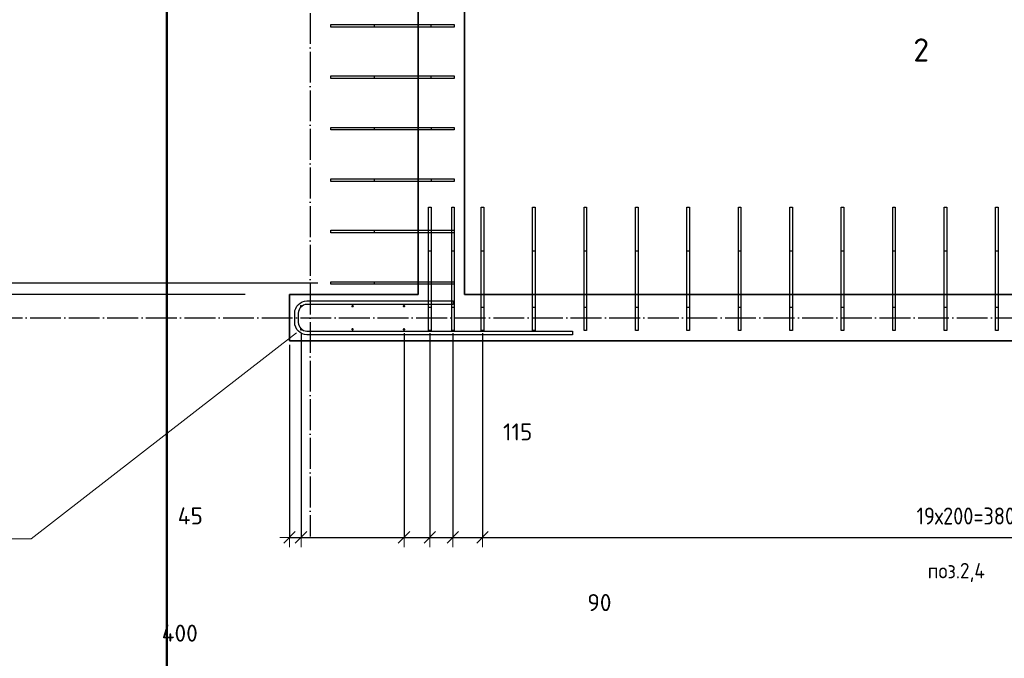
# Model space of a CAD drawing. Header units: millimetres. Extents: x 5077 to 50019, y 6526 to 90933.
# Tile 16 of 60: x 7271 to 11099, y 30377 to 32859. Entities that reach past the tile are written whole.
import ezdxf

# ---------------------------------------------------------------- set-up
doc = ezdxf.new("R2010")
doc.units = ezdxf.units.MM
doc.header["$PDMODE"] = 65
doc.linetypes.add('______11', pattern=[150, 120, -15, 0, -15])
doc.linetypes.add('______5', pattern=[330, 240, -30, 30, -30])
for name, color, linetype, lineweight in [('Standard', 7, 'Continuous', 25), ('Арм.стержн. вертикальными 1', 22, 'Continuous', 35), ('Арм.стержн.горизонт. 2', 202, 'Continuous', 35), ('Обозначение разреза_ общее', 7, 'Continuous', 25), ('Размерная линия_ общее', 7, 'Continuous', 13)]:
    doc.layers.add(name, color=color, linetype=linetype, lineweight=lineweight)
doc.layers.add('Осевая линия_ общее', color=7, linetype='______5', lineweight=13, true_color=0xa0a0a0)
doc.styles.add('ISOCPEUR', font='ISOCPEUR')
doc.dimstyles.new('DIMSTYLE_12', dxfattribs={"dimtxt": 66, "dimasz": 75, "dimexe": 0, "dimexo": 0, "dimgap": 33, "dimtad": 0, "dimdec": 0, "dimrnd": 5, "dimzin": 12, "dimdsep": 46, "dimtxsty": 'ISOCPEUR', "dimblk1": 'ALL_ML_STRICH', "dimblk2": 'ALL_ML_STRICH', "dimsah": 1, "dimcen": 0, "dimclrd": 7, "dimclre": 256, "dimclrt": 7, "dimadec": 0, "dimazin": 0, "dimtfac": 1, "dimtdec": 0, "dimtix": 1, "dimtmove": 2, "dimatfit": 3, "dimfxl": 0, "dimtvp": 1.2, "dimtzin": 0, "dimlwd": 0, "dimlwe": -3, "dimarcsym": 0})
doc.dimstyles.new('DIMSTYLE_15', dxfattribs={"dimtxt": 66, "dimasz": 75, "dimexe": 0, "dimexo": 0, "dimgap": 33, "dimtad": 0, "dimdec": 0, "dimrnd": 5, "dimzin": 12, "dimdsep": 46, "dimtxsty": 'ISOCPEUR', "dimblk1": 'ALL_ML_STRICH', "dimblk2": 'ALL_ML_STRICH', "dimsah": 1, "dimcen": 0, "dimclrd": 7, "dimclre": 256, "dimclrt": 7, "dimadec": 0, "dimazin": 0, "dimtfac": 1, "dimtdec": 0, "dimtix": 1, "dimtmove": 2, "dimatfit": 3, "dimfxl": 0, "dimtzin": 0, "dimlwd": 0, "dimlwe": -3, "dimarcsym": 0})
doc.dimstyles.new('DIMSTYLE_3', dxfattribs={"dimtxt": 66, "dimasz": 75, "dimexe": 0, "dimexo": 0, "dimgap": 33, "dimtad": 2, "dimdec": 0, "dimrnd": 5, "dimzin": 12, "dimdsep": 46, "dimtxsty": 'ISOCPEUR', "dimblk1": 'ALL_ML_STRICH', "dimblk2": 'ALL_ML_STRICH', "dimsah": 1, "dimcen": 0, "dimclrd": 7, "dimclre": 256, "dimclrt": 7, "dimadec": 0, "dimazin": 0, "dimtfac": 1, "dimtdec": 0, "dimtix": 1, "dimtmove": 2, "dimatfit": 3, "dimfxl": 0, "dimtvp": 1.2, "dimtzin": 0, "dimlwd": 0, "dimlwe": -3, "dimarcsym": 0})
doc.dimstyles.new('DIMSTYLE_9', dxfattribs={"dimtxt": 66, "dimasz": 75, "dimexe": 0, "dimexo": 0, "dimgap": 33, "dimtad": 2, "dimdec": 0, "dimrnd": 5, "dimzin": 12, "dimdsep": 46, "dimtxsty": 'ISOCPEUR', "dimblk1": 'ALL_ML_STRICH', "dimblk2": 'ALL_ML_STRICH', "dimsah": 1, "dimcen": 0, "dimclrd": 7, "dimclre": 256, "dimclrt": 7, "dimadec": 0, "dimazin": 0, "dimtfac": 1, "dimtdec": 0, "dimtix": 1, "dimtmove": 2, "dimatfit": 3, "dimfxl": 0, "dimtzin": 0, "dimlwd": 0, "dimlwe": -3, "dimarcsym": 0})

# ---------------------------------------------------------------- blocks, each defined once
blk = doc.blocks.new('ALL_ML_STRICH')
at = {"color": 0, "linetype": 'ByBlock', "lineweight": -2}
for p, q in [((-1, 0), (0.5, 0)), ((-0.3, -0.3), (0.3, 0.3)), ((0, -0.5), (0, 0.5))]:
    blk.add_line(p, q, dxfattribs=at)
blk = doc.blocks.new('*D60')
at = {"layer": 'DEFPOINTS', "color": 7, "linetype": 'Continuous', "lineweight": 13, "transparency": 33554687}
for p in [(7020, 34235), (8499.4, 34235), (8529.6, 31835)]:
    blk.add_point(p, dxfattribs=at)
at = {"layer": 'Размерная линия_ общее', "color": 253, "linetype": 'Continuous', "lineweight": -2, "true_color": 0xa0a0a0, "transparency": 33554687}
for p, q in [((8399.4, 34235), (7020, 34235)), ((8429.6, 31835), (7020, 31835))]:
    blk.add_line(p, q, dxfattribs=at)
at = {"layer": 'Размерная линия_ общее', "color": 7, "linetype": 'Continuous', "lineweight": -2, "transparency": 33554687}
blk.add_line((7020, 34235), (7020, 31835), dxfattribs=at)
at = {"layer": 'Размерная линия_ общее', "color": 7, "linetype": 'Continuous', "lineweight": 13, "transparency": 33554687, "xscale": 75, "yscale": 75, "zscale": 75}
for p, rotation in [((7020, 34235), 90), ((7020, 31835), 270)]:
    blk.add_blockref('ALL_ML_STRICH', p, dxfattribs=dict(at, rotation=rotation))
at = {"layer": 'Размерная линия_ общее', "color": 7, "linetype": 'Continuous', "lineweight": 13, "transparency": 33554687, "insert": (7036, 32810), "char_height": 66, "width": 3.3, "attachment_point": 1, "rotation": 270, "line_spacing_factor": 0.60241, "style": 'ISOCPEUR'}
blk.add_mtext('\\W0.91;12х200=2400', dxfattribs=at)
blk = doc.blocks.new('*D61')
at = {"layer": 'DEFPOINTS', "color": 7, "linetype": 'Continuous', "lineweight": 13, "transparency": 33554687}
for p in [(7020, 31835), (8529.6, 31835), (8247.2, 31790)]:
    blk.add_point(p, dxfattribs=at)
at = {"layer": 'Размерная линия_ общее', "color": 253, "linetype": 'Continuous', "lineweight": -2, "true_color": 0xa0a0a0, "transparency": 33554687}
for p, q in [((8429.6, 31835), (7020, 31835)), ((8147.2, 31790), (7020, 31790))]:
    blk.add_line(p, q, dxfattribs=at)
at = {"layer": 'Размерная линия_ общее', "color": 7, "linetype": 'Continuous', "lineweight": -2, "transparency": 33554687}
blk.add_line((7020, 31835), (7020, 31790), dxfattribs=at)
at = {"layer": 'Размерная линия_ общее', "color": 7, "linetype": 'Continuous', "lineweight": 13, "transparency": 33554687, "xscale": 75, "yscale": 75, "zscale": 75}
for p, rotation in [((7020, 31835), 90), ((7020, 31790), 270)]:
    blk.add_blockref('ALL_ML_STRICH', p, dxfattribs=dict(at, rotation=rotation))
at = {"layer": 'Размерная линия_ общее', "color": 7, "linetype": 'Continuous', "lineweight": 13, "transparency": 33554687, "insert": (6937, 31632.9), "char_height": 66, "width": 132, "attachment_point": 5, "rotation": 90, "style": 'ISOCPEUR'}
blk.add_mtext('\\A1;{45}', dxfattribs=at)
blk = doc.blocks.new('СЛОЖНЫЙ_ОБЪЕКТ_1')
at = {"layer": 'Осевая линия_ общее', "color": 253, "linetype": '______11', "lineweight": -3, "true_color": 0xa0a0a0, "transparency": 33554687}
for p, q in [((8400, 41740), (8400, 30850)), ((5360, 31700), (15730, 31700))]:
    blk.add_line(p, q, dxfattribs=at)
blk = doc.blocks.new('*D145')
at = {"layer": 'DEFPOINTS', "color": 7, "linetype": 'Continuous', "lineweight": 13, "transparency": 33554687}
for p in [(8365, 31740), (8320, 31695), (8320, 30846.5)]:
    blk.add_point(p, dxfattribs=at)
at = {"layer": 'Размерная линия_ общее', "color": 253, "linetype": 'Continuous', "lineweight": -2, "true_color": 0xa0a0a0, "transparency": 33554687}
for p, q in [((8365, 31640), (8365, 30846.5)), ((8320, 31595), (8320, 30846.5))]:
    blk.add_line(p, q, dxfattribs=at)
at = {"layer": 'Размерная линия_ общее', "color": 7, "linetype": 'Continuous', "lineweight": -2, "transparency": 33554687}
blk.add_line((8320, 30846.5), (8365, 30846.5), dxfattribs=at)
at = {"layer": 'Размерная линия_ общее', "color": 7, "linetype": 'Continuous', "lineweight": 13, "transparency": 33554687, "xscale": 75, "yscale": 75, "zscale": 75, "rotation": 180}
blk.add_blockref('ALL_ML_STRICH', (8320, 30846.5), dxfattribs=at)
at = {"layer": 'Размерная линия_ общее', "color": 7, "linetype": 'Continuous', "lineweight": 13, "transparency": 33554687, "xscale": 75, "yscale": 75, "zscale": 75}
blk.add_blockref('ALL_ML_STRICH', (8365, 30846.5), dxfattribs=at)
at = {"layer": 'Размерная линия_ общее', "color": 7, "linetype": 'Continuous', "lineweight": 13, "transparency": 33554687, "insert": (7934.2, 30930), "char_height": 66, "width": 132, "attachment_point": 5, "style": 'ISOCPEUR'}
blk.add_mtext('\\A1;{45}', dxfattribs=at)
blk = doc.blocks.new('*D146')
at = {"layer": 'DEFPOINTS', "color": 7, "linetype": 'Continuous', "lineweight": 13, "transparency": 33554687}
for p in [(8365, 31740), (8765, 31740), (8365, 30846.5)]:
    blk.add_point(p, dxfattribs=at)
at = {"layer": 'Размерная линия_ общее', "color": 253, "linetype": 'Continuous', "lineweight": -2, "true_color": 0xa0a0a0, "transparency": 33554687}
for p, q in [((8365, 31640), (8365, 30846.5)), ((8765, 31640), (8765, 30846.5))]:
    blk.add_line(p, q, dxfattribs=at)
at = {"layer": 'Размерная линия_ общее', "color": 7, "linetype": 'Continuous', "lineweight": -2, "transparency": 33554687}
blk.add_line((8365, 30846.5), (8765, 30846.5), dxfattribs=at)
at = {"layer": 'Размерная линия_ общее', "color": 7, "linetype": 'Continuous', "lineweight": 13, "transparency": 33554687, "xscale": 75, "yscale": 75, "zscale": 75, "rotation": 180}
blk.add_blockref('ALL_ML_STRICH', (8365, 30846.5), dxfattribs=at)
at = {"layer": 'Размерная линия_ общее', "color": 7, "linetype": 'Continuous', "lineweight": 13, "transparency": 33554687, "xscale": 75, "yscale": 75, "zscale": 75}
blk.add_blockref('ALL_ML_STRICH', (8765, 30846.5), dxfattribs=at)
at = {"layer": 'Размерная линия_ общее', "color": 7, "linetype": 'Continuous', "lineweight": 13, "transparency": 33554687, "insert": (7893.3, 30474.2), "char_height": 66, "width": 198, "attachment_point": 5, "style": 'ISOCPEUR'}
blk.add_mtext('\\A1;{400}', dxfattribs=at)
blk = doc.blocks.new('*D147')
at = {"layer": 'DEFPOINTS', "color": 7, "linetype": 'Continuous', "lineweight": 13, "transparency": 33554687}
for p in [(8765, 31740), (8865.5, 31740.5), (8765, 30846.5)]:
    blk.add_point(p, dxfattribs=at)
at = {"layer": 'Размерная линия_ общее', "color": 253, "linetype": 'Continuous', "lineweight": -2, "true_color": 0xa0a0a0, "transparency": 33554687}
for p, q in [((8765, 31640), (8765, 30846.5)), ((8865.5, 31640.5), (8865.5, 30846.5))]:
    blk.add_line(p, q, dxfattribs=at)
at = {"layer": 'Размерная линия_ общее', "color": 7, "linetype": 'Continuous', "lineweight": -2, "transparency": 33554687}
blk.add_line((8765, 30846.5), (8865.5, 30846.5), dxfattribs=at)
at = {"layer": 'Размерная линия_ общее', "color": 7, "linetype": 'Continuous', "lineweight": 13, "transparency": 33554687, "xscale": 75, "yscale": 75, "zscale": 75, "rotation": 180}
blk.add_blockref('ALL_ML_STRICH', (8765, 30846.5), dxfattribs=at)
at = {"layer": 'Размерная линия_ общее', "color": 7, "linetype": 'Continuous', "lineweight": 13, "transparency": 33554687, "xscale": 75, "yscale": 75, "zscale": 75}
blk.add_blockref('ALL_ML_STRICH', (8865.5, 30846.5), dxfattribs=at)
at = {"layer": 'Размерная линия_ общее', "color": 7, "linetype": 'Continuous', "lineweight": 13, "transparency": 33554687, "insert": (9097.5, 30228.3), "char_height": 66, "width": 198, "attachment_point": 5, "style": 'ISOCPEUR'}
blk.add_mtext('\\A1;{100}', dxfattribs=at)
blk = doc.blocks.new('*D148')
at = {"layer": 'DEFPOINTS', "color": 7, "linetype": 'Continuous', "lineweight": 13, "transparency": 33554687}
for p in [(8865.5, 31740.5), (8955, 31740.5), (8865.5, 30846.5)]:
    blk.add_point(p, dxfattribs=at)
at = {"layer": 'Размерная линия_ общее', "color": 253, "linetype": 'Continuous', "lineweight": -2, "true_color": 0xa0a0a0, "transparency": 33554687}
for p, q in [((8865.5, 31640.5), (8865.5, 30846.5)), ((8955, 31640.5), (8955, 30846.5))]:
    blk.add_line(p, q, dxfattribs=at)
at = {"layer": 'Размерная линия_ общее', "color": 7, "linetype": 'Continuous', "lineweight": -2, "transparency": 33554687}
blk.add_line((8865.5, 30846.5), (8955, 30846.5), dxfattribs=at)
at = {"layer": 'Размерная линия_ общее', "color": 7, "linetype": 'Continuous', "lineweight": 13, "transparency": 33554687, "xscale": 75, "yscale": 75, "zscale": 75, "rotation": 180}
blk.add_blockref('ALL_ML_STRICH', (8865.5, 30846.5), dxfattribs=at)
at = {"layer": 'Размерная линия_ общее', "color": 7, "linetype": 'Continuous', "lineweight": 13, "transparency": 33554687, "xscale": 75, "yscale": 75, "zscale": 75}
blk.add_blockref('ALL_ML_STRICH', (8955, 30846.5), dxfattribs=at)
at = {"layer": 'Размерная линия_ общее', "color": 7, "linetype": 'Continuous', "lineweight": 13, "transparency": 33554687, "insert": (9524.6, 30593.2), "char_height": 66, "width": 132, "attachment_point": 5, "style": 'ISOCPEUR'}
blk.add_mtext('\\A1;{90}', dxfattribs=at)
blk = doc.blocks.new('*D149')
at = {"layer": 'DEFPOINTS', "color": 7, "linetype": 'Continuous', "lineweight": 13, "transparency": 33554687}
for p in [(8955, 31740.5), (9070, 31740), (8955, 30846.5)]:
    blk.add_point(p, dxfattribs=at)
at = {"layer": 'Размерная линия_ общее', "color": 253, "linetype": 'Continuous', "lineweight": -2, "true_color": 0xa0a0a0, "transparency": 33554687}
for p, q in [((8955, 31640.5), (8955, 30846.5)), ((9070, 31640), (9070, 30846.5))]:
    blk.add_line(p, q, dxfattribs=at)
at = {"layer": 'Размерная линия_ общее', "color": 7, "linetype": 'Continuous', "lineweight": -2, "transparency": 33554687}
blk.add_line((8955, 30846.5), (9070, 30846.5), dxfattribs=at)
at = {"layer": 'Размерная линия_ общее', "color": 7, "linetype": 'Continuous', "lineweight": 13, "transparency": 33554687, "xscale": 75, "yscale": 75, "zscale": 75, "rotation": 180}
blk.add_blockref('ALL_ML_STRICH', (8955, 30846.5), dxfattribs=at)
at = {"layer": 'Размерная линия_ общее', "color": 7, "linetype": 'Continuous', "lineweight": 13, "transparency": 33554687, "xscale": 75, "yscale": 75, "zscale": 75}
blk.add_blockref('ALL_ML_STRICH', (9070, 30846.5), dxfattribs=at)
at = {"layer": 'Размерная линия_ общее', "color": 7, "linetype": 'Continuous', "lineweight": 13, "transparency": 33554687, "insert": (9207, 31256.4), "char_height": 66, "width": 198, "attachment_point": 5, "style": 'ISOCPEUR'}
blk.add_mtext('\\A1;{115}', dxfattribs=at)
blk = doc.blocks.new('*D150')
at = {"layer": 'DEFPOINTS', "color": 7, "linetype": 'Continuous', "lineweight": 13, "transparency": 33554687}
for p in [(9070, 31740), (12870, 31700), (9070, 30846.5)]:
    blk.add_point(p, dxfattribs=at)
at = {"layer": 'Размерная линия_ общее', "color": 253, "linetype": 'Continuous', "lineweight": -2, "true_color": 0xa0a0a0, "transparency": 33554687}
for p, q in [((9070, 31640), (9070, 30846.5)), ((12870, 31600), (12870, 30846.5))]:
    blk.add_line(p, q, dxfattribs=at)
at = {"layer": 'Размерная линия_ общее', "color": 7, "linetype": 'Continuous', "lineweight": -2, "transparency": 33554687}
blk.add_line((9070, 30846.5), (12870, 30846.5), dxfattribs=at)
at = {"layer": 'Размерная линия_ общее', "color": 7, "linetype": 'Continuous', "lineweight": 13, "transparency": 33554687, "xscale": 75, "yscale": 75, "zscale": 75, "rotation": 180}
blk.add_blockref('ALL_ML_STRICH', (9070, 30846.5), dxfattribs=at)
at = {"layer": 'Размерная линия_ общее', "color": 7, "linetype": 'Continuous', "lineweight": 13, "transparency": 33554687, "xscale": 75, "yscale": 75, "zscale": 75}
blk.add_blockref('ALL_ML_STRICH', (12870, 30846.5), dxfattribs=at)
at = {"layer": 'Размерная линия_ общее', "color": 7, "linetype": 'Continuous', "lineweight": 13, "transparency": 33554687, "insert": (10757.7, 30962.5), "char_height": 66, "width": 3.3, "attachment_point": 1, "line_spacing_factor": 0.60241, "style": 'ISOCPEUR'}
blk.add_mtext('\\W0.87;19х200=3800', dxfattribs=at)

msp = doc.modelspace()

# ---------------------------------------------------------------- hatches: boundary and pattern name
at = {"layer": 'Арм.стержн. вертикальными 1', "linetype": 'Continuous', "lineweight": 25, "transparency": 33554687}
for points in [[(8370, 31745), (8369.6, 31746.9), (8368.5, 31748.5), (8366.9, 31749.6), (8365, 31750), (8363.1, 31749.6), (8361.5, 31748.5), (8360.4, 31746.9), (8360, 31745), (8360.4, 31743.1), (8361.5, 31741.5), (8363.1, 31740.4), (8365, 31740), (8366.9, 31740.4), (8368.5, 31741.5), (8369.6, 31743.1)], [(8570, 31745), (8569.6, 31746.9), (8568.5, 31748.5), (8566.9, 31749.6), (8565, 31750), (8563.1, 31749.6), (8561.5, 31748.5), (8560.4, 31746.9), (8560, 31745), (8560.4, 31743.1), (8561.5, 31741.5), (8563.1, 31740.4), (8565, 31740), (8566.9, 31740.4), (8568.5, 31741.5), (8569.6, 31743.1)], [(8770, 31745), (8769.6, 31746.9), (8768.5, 31748.5), (8766.9, 31749.6), (8765, 31750), (8763.1, 31749.6), (8761.5, 31748.5), (8760.4, 31746.9), (8760, 31745), (8760.4, 31743.1), (8761.5, 31741.5), (8763.1, 31740.4), (8765, 31740), (8766.9, 31740.4), (8768.5, 31741.5), (8769.6, 31743.1)]]:
    msp.add_hatch(color=4, dxfattribs=at).paths.add_polyline_path(points)
at = {"layer": 'Арм.стержн. вертикальными 1', "linetype": 'Continuous', "lineweight": 50, "transparency": 33554687}
for points in [[(8370, 31655), (8369.6, 31656.9), (8368.5, 31658.5), (8366.9, 31659.6), (8365, 31660), (8363.1, 31659.6), (8361.5, 31658.5), (8360.4, 31656.9), (8360, 31655), (8360.4, 31653.1), (8361.5, 31651.5), (8363.1, 31650.4), (8365, 31650), (8366.9, 31650.4), (8368.5, 31651.5), (8369.6, 31653.1)], [(8570, 31655), (8569.6, 31656.9), (8568.5, 31658.5), (8566.9, 31659.6), (8565, 31660), (8563.1, 31659.6), (8561.5, 31658.5), (8560.4, 31656.9), (8560, 31655), (8560.4, 31653.1), (8561.5, 31651.5), (8563.1, 31650.4), (8565, 31650), (8566.9, 31650.4), (8568.5, 31651.5), (8569.6, 31653.1)], [(8770, 31655), (8769.6, 31656.9), (8768.5, 31658.5), (8766.9, 31659.6), (8765, 31660), (8763.1, 31659.6), (8761.5, 31658.5), (8760.4, 31656.9), (8760, 31655), (8760.4, 31653.1), (8761.5, 31651.5), (8763.1, 31650.4), (8765, 31650), (8766.9, 31650.4), (8768.5, 31651.5), (8769.6, 31653.1)]]:
    msp.add_hatch(color=4, dxfattribs=at).paths.add_polyline_path(points)

# ---------------------------------------------------------------- linework, layer by layer
at = {"color": 7, "linetype": 'Continuous', "lineweight": 35, "transparency": 33554687}
for p, q in [((8820, 31790), (8820, 34320)), ((9000, 34320), (9000, 31790))]:
    msp.add_line(p, q, dxfattribs=at)
at = {"layer": 'Standard', "color": 7, "linetype": 'Continuous', "lineweight": 35, "transparency": 33554687}
for p, q in [((8320, 31610), (8320, 31790)), ((8320, 31790), (8820, 31790)), ((9000, 31790), (14100, 31790)), ((14100, 31610), (8320, 31610))]:
    msp.add_line(p, q, dxfattribs=at)
at = {"layer": 'Standard', "color": 7, "linetype": 'Continuous', "lineweight": 50, "transparency": 33554687}
msp.add_lwpolyline([(7842.4, 9185), (21328.5, 9185), (21328.5, 40100.1), (7842.4, 40100.1), (7842.4, 9185)], dxfattribs=at)
at = {"layer": 'Арм.стержн. вертикальными 1', "color": 4, "linetype": 'Continuous', "lineweight": 25, "transparency": 33554687}
for points in [[(8869.9, 32830), (8479.9, 32830), (8479.9, 32840), (8869.9, 32840), (8869.9, 32830)], [(8960, 32830), (8650, 32830), (8650, 32840), (8960, 32840), (8960, 32830)], [(8869.9, 32630), (8479.9, 32630), (8479.9, 32640), (8869.9, 32640), (8869.9, 32630)], [(8960, 32630), (8650, 32630), (8650, 32640), (8960, 32640), (8960, 32630)], [(8870, 32430), (8480, 32430), (8480, 32440), (8870, 32440), (8870, 32430)], [(8960, 32430), (8650, 32430), (8650, 32440), (8960, 32440), (8960, 32430)], [(8870, 32230), (8480, 32230), (8480, 32240), (8870, 32240), (8870, 32230)], [(8960, 32230), (8650, 32230), (8650, 32240), (8960, 32240), (8960, 32230)], [(8860.5, 31740), (8860.5, 32130), (8870.5, 32130), (8870.5, 31740), (8860.5, 31740)], [(8950.5, 31740), (8950.5, 32130), (8960.5, 32130), (8960.5, 31740), (8950.5, 31740)], [(9065, 31740), (9065, 32130), (9075, 32130), (9075, 31740), (9065, 31740)], [(9265, 31740), (9265, 32130), (9275, 32130), (9275, 31740), (9265, 31740)], [(9465, 31740), (9465, 32130), (9475, 32130), (9475, 31740), (9465, 31740)], [(9665, 31740), (9665, 32130), (9675, 32130), (9675, 31740), (9665, 31740)], [(9865, 31740), (9865, 32130), (9875, 32130), (9875, 31740), (9865, 31740)], [(10065, 31740), (10065, 32130), (10075, 32130), (10075, 31740), (10065, 31740)], [(10265, 31740), (10265, 32130), (10275, 32130), (10275, 31740), (10265, 31740)], [(10465, 31740), (10465, 32130), (10475, 32130), (10475, 31740), (10465, 31740)], [(10665, 31740), (10665, 32130), (10675, 32130), (10675, 31740), (10665, 31740)], [(10865, 31740), (10865, 32130), (10875, 32130), (10875, 31740), (10865, 31740)], [(11065, 31740), (11065, 32130), (11075, 32130), (11075, 31740), (11065, 31740)], [(8870.1, 32030), (8480.1, 32030), (8480.1, 32040), (8870.1, 32040), (8870.1, 32030)], [(8960, 32030), (8650, 32030), (8650, 32040), (8960, 32040), (8960, 32030)], [(8860.5, 31650), (8860.5, 31960), (8870.5, 31960), (8870.5, 31650), (8860.5, 31650)], [(8950.5, 31650), (8950.5, 31960), (8960.5, 31960), (8960.5, 31650), (8950.5, 31650)], [(9065, 31650), (9065, 31960), (9075, 31960), (9075, 31650), (9065, 31650)], [(9265, 31650), (9265, 31960), (9275, 31960), (9275, 31650), (9265, 31650)], [(9465, 31650), (9465, 31960), (9475, 31960), (9475, 31650), (9465, 31650)], [(9665, 31650), (9665, 31960), (9675, 31960), (9675, 31650), (9665, 31650)], [(9865, 31650), (9865, 31960), (9875, 31960), (9875, 31650), (9865, 31650)], [(10065, 31650), (10065, 31960), (10075, 31960), (10075, 31650), (10065, 31650)], [(10265, 31650), (10265, 31960), (10275, 31960), (10275, 31650), (10265, 31650)], [(10465, 31650), (10465, 31960), (10475, 31960), (10475, 31650), (10465, 31650)], [(10665, 31650), (10665, 31960), (10675, 31960), (10675, 31650), (10665, 31650)], [(10865, 31650), (10865, 31960), (10875, 31960), (10875, 31650), (10865, 31650)], [(11065, 31650), (11065, 31960), (11075, 31960), (11075, 31650), (11065, 31650)], [(8870.1, 31830), (8480.1, 31830), (8480.1, 31840), (8870.1, 31840), (8870.1, 31830)], [(8960, 31830), (8650, 31830), (8650, 31840), (8960, 31840), (8960, 31830)]]:
    msp.add_lwpolyline(points, dxfattribs=at)
at = {"layer": 'Арм.стержн.горизонт. 2', "color": 7, "linetype": 'Continuous', "lineweight": 13, "transparency": 33554687}
for p, q in [((7315.1, 30840.3), (8347, 31641)), ((7315.1, 30840.3), (8347, 31641)), ((7315.1, 30840.3), (8347, 31641)), ((5435.1, 30840.3), (7315.1, 30840.3))]:
    msp.add_line(p, q, dxfattribs=at)
at = {"layer": 'Арм.стержн.горизонт. 2', "color": 7, "linetype": 'Continuous', "lineweight": 25, "transparency": 33554687}
msp.add_lwpolyline([(8956, 31752), (8387.7, 31752), (8381.3, 31751.1), (8374.9, 31749), (8369.1, 31745.7), (8364.3, 31741.7), (8360.3, 31737), (8357, 31731.1), (8354.9, 31724.7), (8354, 31718.3), (8354, 31681.7), (8354.9, 31675.3), (8357, 31668.9), (8360.3, 31663), (8364.3, 31658.3), (8369.1, 31654.3), (8374.9, 31651), (8381.3, 31648.9), (8387.7, 31648), (9420, 31648), (9420, 31634), (8386.7, 31634), (8378.2, 31635.2), (8369.3, 31638.1), (8361.1, 31642.7), (8354.3, 31648.3), (8348.7, 31655.1), (8344.1, 31663.3), (8341.2, 31672.1), (8340, 31680.7), (8340, 31719.3), (8341.2, 31727.9), (8344.1, 31736.7), (8348.7, 31744.9), (8354.3, 31751.7), (8361.1, 31757.3), (8369.3, 31761.9), (8378.2, 31764.8), (8386.7, 31766), (8956, 31766), (8956, 31752)], dxfattribs=at)
msp.add_lwpolyline([(8956, 31752), (8387.7, 31752), (8381.3, 31751.1), (8374.9, 31749), (8369.1, 31745.7), (8364.3, 31741.7), (8360.3, 31737), (8357, 31731.1), (8354.9, 31724.7), (8354, 31718.3), (8354, 31681.7), (8354.9, 31675.3), (8357, 31668.9), (8360.3, 31663), (8364.3, 31658.3), (8369.1, 31654.3), (8374.9, 31651), (8381.3, 31648.9), (8387.7, 31648), (9420, 31648), (9420, 31634), (8386.7, 31634), (8378.2, 31635.2), (8369.3, 31638.1), (8361.1, 31642.7), (8354.3, 31648.3), (8348.7, 31655.1), (8344.1, 31663.3), (8341.2, 31672.1), (8340, 31680.7), (8340, 31719.3), (8341.2, 31727.9), (8344.1, 31736.7), (8348.7, 31744.9), (8354.3, 31751.7), (8361.1, 31757.3), (8369.3, 31761.9), (8378.2, 31764.8), (8386.7, 31766), (8956, 31766), (8956, 31752)], dxfattribs=at)
msp.add_lwpolyline([(8956, 31752), (8387.7, 31752), (8381.3, 31751.1), (8374.9, 31749), (8369.1, 31745.7), (8364.3, 31741.7), (8360.3, 31737), (8357, 31731.1), (8354.9, 31724.7), (8354, 31718.3), (8354, 31681.7), (8354.9, 31675.3), (8357, 31668.9), (8360.3, 31663), (8364.3, 31658.3), (8369.1, 31654.3), (8374.9, 31651), (8381.3, 31648.9), (8387.7, 31648), (9420, 31648), (9420, 31634), (8386.7, 31634), (8378.2, 31635.2), (8369.3, 31638.1), (8361.1, 31642.7), (8354.3, 31648.3), (8348.7, 31655.1), (8344.1, 31663.3), (8341.2, 31672.1), (8340, 31680.7), (8340, 31719.3), (8341.2, 31727.9), (8344.1, 31736.7), (8348.7, 31744.9), (8354.3, 31751.7), (8361.1, 31757.3), (8369.3, 31761.9), (8378.2, 31764.8), (8386.7, 31766), (8956, 31766), (8956, 31752)], dxfattribs=at)

# ---------------------------------------------------------------- block references
at = {"layer": 'Осевая линия_ общее', "color": 253, "linetype": '______11', "lineweight": -3, "true_color": 0xa0a0a0, "transparency": 33554687}
msp.add_blockref('СЛОЖНЫЙ_ОБЪЕКТ_1', (0, 0), dxfattribs=at)

# ---------------------------------------------------------------- texts
at = {"layer": 'Standard', "color": 7, "linetype": 'Continuous', "lineweight": 25, "transparency": 33554687, "insert": (10912, 30710.2), "char_height": 60, "width": 255.124, "attachment_point": 5, "style": 'ISOCPEUR'}
msp.add_mtext('\\A1;{\\fISOCPEUR|i0|b0;\\H60.000000;\\W0.909091;\\C7;поз.2,4}\\P', dxfattribs=at)
at = {"layer": 'Обозначение разреза_ общее', "color": 7, "linetype": 'Continuous', "lineweight": 13, "transparency": 33554687, "insert": (10745, 32695.9), "char_height": 90, "width": 98, "attachment_point": 7, "style": 'ISOCPEUR'}
msp.add_mtext('\\A1;{\\fISOCPEUR|i0|b0;\\H90.000000;\\W1.000000;\\C7;2}\\P', dxfattribs=at)

# ---------------------------------------------------------------- dimensions: what is measured, and where the dimension line sits
at = {"layer": 'Размерная линия_ общее', "color": 7, "linetype": 'Continuous', "lineweight": 13, "transparency": 33554687}
dim = msp.add_linear_dim(base=(7020, 31835), p1=(8399.4, 34235), p2=(8429.6, 31835), angle=270, text='\\W0.91;12х200=2400', dimstyle='DIMSTYLE_9', override={"dimpost": '<>', "dimclrd": 7, "dimclre": 253, "dimclrt": 7, "dimlwd": 0, "dimlwe": 65533}, dxfattribs=at)
dim.commit()
dim.dimension.update_dxf_attribs({"geometry": '*D60', "text_midpoint": (6987, 33035), "dimtype": 160})
dim = msp.add_linear_dim(base=(7020, 31790), p1=(8429.6, 31835), p2=(8147.2, 31790), angle=270, dimstyle='DIMSTYLE_3', override={"dimpost": '<>', "dimclrd": 7, "dimclre": 253, "dimclrt": 7, "dimlwd": 0, "dimlwe": 65533}, dxfattribs=at)
dim.commit()
dim.dimension.update_dxf_attribs({"geometry": '*D61', "text_midpoint": (6937, 31632.9), "dimtype": 160})
for base, p1, p2, dimstyle, picture, middle in [((8765, 30846.5), (8365, 31640), (8765, 31640), 'DIMSTYLE_15', '*D146', (7893.3, 30474.2)), ((8365, 30846.5), (8320, 31595), (8365, 31640), 'DIMSTYLE_3', '*D145', (7934.2, 30930)), ((8865.4687, 30846.4844), (8765, 31640.0004), (8865.4687, 31640.4688), 'DIMSTYLE_12', '*D147', (9097.4979, 30228.2956)), ((8955, 30846.4844), (8865.4687, 31640.4688), (8955, 31640.4688), 'DIMSTYLE_12', '*D148', (9524.5992, 30593.1838)), ((9070, 30846.5), (8955, 31640.5), (9070, 31640), 'DIMSTYLE_3', '*D149', (9207, 31256.4))]:
    dim = msp.add_linear_dim(base=base, p1=p1, p2=p2, dimstyle=dimstyle, override={"dimpost": '<>', "dimclrd": 7, "dimclre": 253, "dimclrt": 7, "dimlwd": 0, "dimlwe": 65533}, dxfattribs=at)
    dim.commit()
    dim.dimension.update_dxf_attribs({"geometry": picture, "text_midpoint": middle, "dimtype": 160})
dim = msp.add_linear_dim(base=(12870, 30846.5), p1=(9070, 31640), p2=(12870, 31600), text='\\W0.87;19х200=3800', dimstyle='DIMSTYLE_9', override={"dimpost": '<>', "dimclrd": 7, "dimclre": 253, "dimclrt": 7, "dimlwd": 0, "dimlwe": 65533}, dxfattribs=at)
dim.commit()
dim.dimension.update_dxf_attribs({"geometry": '*D150', "text_midpoint": (10970, 30879.5), "dimtype": 160})

doc.saveas('drawing.dxf')
